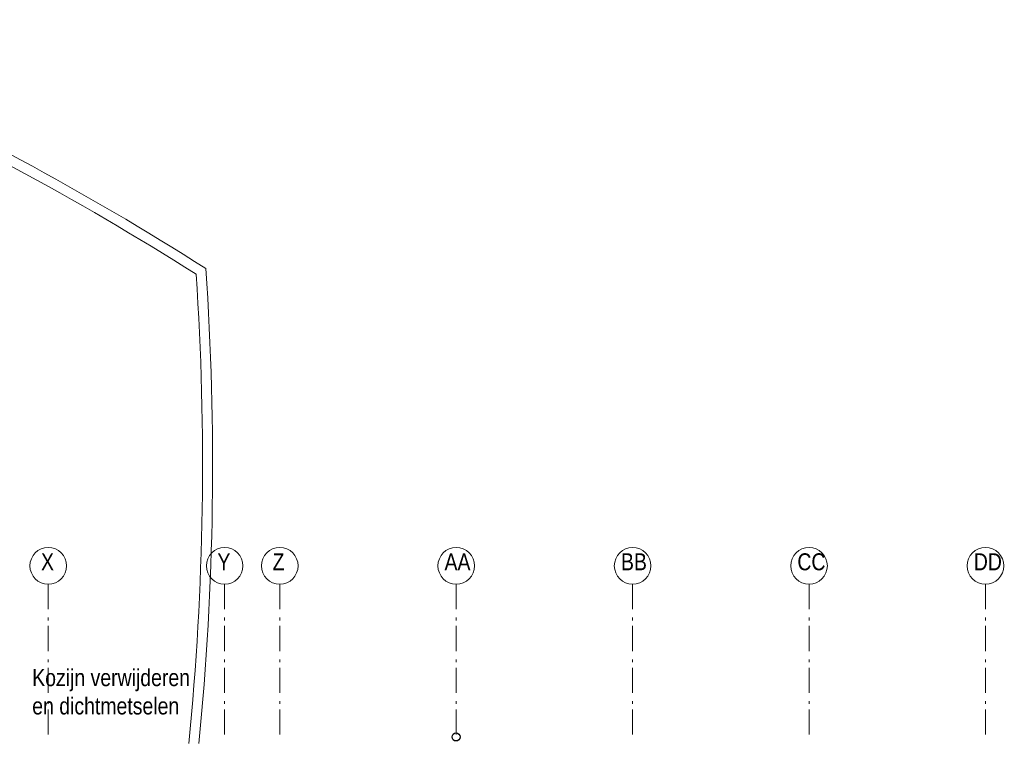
# Model space of a CAD drawing. Header units: millimetres. Extents: x 274611 to 571164, y 158736 to 298905.
# Tile 147 of 172: x 527480 to 537302, y 210755 to 217960. Entities that reach past the tile are written whole.
import ezdxf

# ---------------------------------------------------------------- set-up
doc = ezdxf.new("R2010")
doc.units = ezdxf.units.MM
doc.header["$LTSCALE"] = 400
doc.linetypes.add('STYLE_06', pattern=[1.041641, 0.625, -0.208282, 0.069427, -0.138931])
for name, color, linetype, lineweight in [('mat-beton (ihwg)', 5, 'Continuous', 25), ('None', 7, 'Continuous', 9), ('Tekst', 140, 'Continuous', 15)]:
    doc.layers.add(name, color=color, linetype=linetype, lineweight=lineweight)
doc.styles.add('Arial Narrow', font='ARIALN.TTF', dxfattribs={"height": 222.25})

# ---------------------------------------------------------------- blocks, each defined once
blk = doc.blocks.new('HWA')
at = {"layer": 'None', "color": 92, "linetype": 'Continuous', "lineweight": 25}
blk.add_circle((0, -74), 40, dxfattribs=at)
blk = doc.blocks.new('*U1298')
at = {"layer": 'None', "color": 43, "linetype": 'Continuous', "lineweight": 9}
for centre, radius, start, end in [((16166.6, 12638.7), 3001.3, 70.19311, 144.48046), ((16166.6, 12638.7), 2901.3, 70.19311, 144.48046), ((5756.4, -10392.2), 28267.7, 57.4554, 66.14129), ((5756.4, -10392.2), 28167.7, 57.55796, 66.14129), ((36256.6, -2686), 28267.7, 142.85059, 156.2915), ((36256.6, -2686), 28167.7, 142.85059, 156.20215), ((-7237, 11484.7), 28167.7, 354.32647, 3.85719), ((-7237, 11484.7), 28267.7, 354.34621, 3.95976)]:
    blk.add_arc(centre, radius, start, end, dxfattribs=at)
blk = doc.blocks.new('*U1301')
at = {"layer": 'None', "color": 43, "linetype": 'Continuous', "lineweight": 9}
for centre, radius, start, end in [((16166.6, 12638.7), 3001.3, 70.19311, 144.48046), ((16166.6, 12638.7), 2901.3, 70.19311, 144.48046), ((5756.4, -10392.2), 28267.7, 57.4554, 66.14129), ((5756.4, -10392.2), 28167.7, 57.55796, 66.14129), ((36256.6, -2686), 28267.7, 142.85059, 156.2915), ((36256.6, -2686), 28167.7, 142.85059, 156.20215), ((-7237, 11484.7), 28167.7, 354.32647, 3.85719), ((-7237, 11484.7), 28267.7, 354.34621, 3.95976)]:
    blk.add_arc(centre, radius, start, end, dxfattribs=at)

msp = doc.modelspace()

# ---------------------------------------------------------------- linework, layer by layer
at = {"layer": 'None', "color": 7, "linetype": 'STYLE_06', "lineweight": 9}
for p, q in [((527764.18474, 212331.95664), (527764.18474, 210831.95664)), ((529524.18474, 212331.95664), (529524.18474, 210831.95664)), ((530074.18474, 212331.95664), (530074.18474, 210831.95664)), ((531834.18474, 212331.95664), (531834.18474, 210831.95664)), ((533594.18474, 212331.95664), (533594.18474, 210831.95664)), ((535354.18474, 212331.95664), (535354.18474, 210831.95664)), ((537114.18474, 212331.95664), (537114.18474, 210831.95664))]:
    msp.add_line(p, q, dxfattribs=at)
at = {"layer": 'None', "color": 43, "linetype": 'Continuous', "lineweight": 9}
for centre in [(527764.18474, 212514.56306), (529524.18474, 212514.56306), (530074.18474, 212514.56306), (531834.18474, 212514.56306), (533594.18474, 212514.56306), (535354.18474, 212514.56306), (537114.18474, 212514.56306)]:
    msp.add_circle(centre, 182.60642, dxfattribs=at)

# ---------------------------------------------------------------- block references
at = {"layer": 'mat-beton (ihwg)', "color": 7}
msp.add_blockref('HWA', (531833.12537, 210881.95664), dxfattribs=at)
at = {"layer": 'None', "color": 7}
for name in ['*U1298', '*U1301']:
    msp.add_blockref(name, (508373.12537, 202041.95664), dxfattribs=at)

# ---------------------------------------------------------------- texts
at = {"layer": 'None', "color": 8, "attachment_point": 1, "style": 'Arial Narrow'}
for s, insert, char_height in [('X', (527692.21807, 212639.44639), 169.33333), ('Y', (529452.21807, 212639.44639), 169.33333), ('Z', (530002.21807, 212639.44639), 169.33333), ('AA', (531717.76807, 212639.44639), 169.333333), ('BB', (533477.76807, 212639.44639), 169.333333), ('CC', (535237.76807, 212639.44639), 169.333333), ('DD', (536997.76807, 212639.44639), 169.333333)]:
    msp.add_mtext(s, dxfattribs=dict(at, insert=insert, char_height=char_height))
at = {"layer": 'Tekst', "color": 140, "insert": (527604.64881, 211484.39601), "char_height": 169.3333333, "attachment_point": 1, "style": 'Arial Narrow'}
msp.add_mtext('Kozijn verwijderen \\Pen dichtmetselen', dxfattribs=at)

doc.saveas('drawing.dxf')
